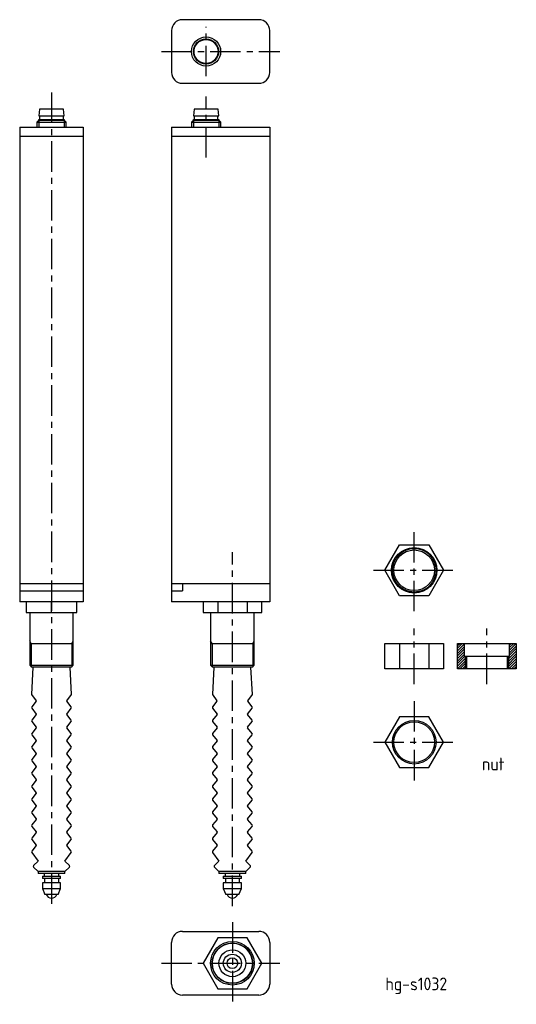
# Model space of a CAD drawing. Extents: x -58 to 78, y -29 to 242.
import ezdxf

# ---------------------------------------------------------------- set-up
doc = ezdxf.new("R2010")
doc.units = 0
doc.header["$MEASUREMENT"] = 0
doc.linetypes.add('CENTER', pattern=[13.421505, 8.388441, -1.677688, 1.677688, -1.677688])
doc.layers.get('0').update_dxf_attribs({"linetype": 'CONTINUOUS'})
doc.styles.get("Standard").update_dxf_attribs({"font": 'isocp.shx', "bigfont": 'extfont.shx'})

msp = doc.modelspace()

# ---------------------------------------------------------------- linework, layer by layer
at = {"color": 7, "linetype": 'Continuous'}
for p, q in [((7.25, 241.57), (-13.75, 241.57)), ((-16.75, 238.57), (-16.75, 227.07)), ((10.25, 227.07), (10.25, 238.57)), ((-13.75, 224.07), (7.25, 224.07)), ((-53.05, 217), (-53.22, 215.1)), ((-46.45, 217), (-53.05, 217)), ((-46.27, 215.1), (-46.45, 217)), ((-10.55, 217), (-10.72, 215.1)), ((-3.95, 217), (-10.55, 217)), ((-3.77, 215.1), (-3.95, 217)), ((-53.22, 215.1), (-46.27, 215.1)), ((-53.22, 213.9), (-53.22, 214.1)), ((-53.22, 214.1), (-46.27, 214.1)), ((-53.02, 215.1), (-53.02, 214.1)), ((-46.47, 214.1), (-46.47, 215.1)), ((-46.27, 214.1), (-46.27, 213.9)), ((-10.72, 215.1), (-3.77, 215.1)), ((-10.72, 213.9), (-10.72, 214.1)), ((-10.72, 214.1), (-3.77, 214.1)), ((-10.52, 215.1), (-10.52, 214.1)), ((-3.97, 214.1), (-3.97, 215.1)), ((-3.77, 214.1), (-3.77, 213.9)), ((-58.5, 212), (-41, 212)), ((-58.5, 212), (-58.5, 81.5)), ((-53.22, 213.9), (-53.77, 213.35)), ((-53.77, 213.35), (-45.72, 213.35)), ((-53.77, 213.35), (-53.77, 212)), ((-53.22, 213.9), (-46.27, 213.9)), ((-45.72, 213.35), (-46.27, 213.9)), ((-45.72, 212), (-45.72, 213.35)), ((-41, 212), (-41, 81.5)), ((-16.75, 212), (10.25, 212)), ((-16.75, 212), (-16.75, 81.5)), ((-10.72, 213.9), (-11.27, 213.35)), ((-11.27, 213.35), (-3.22, 213.35)), ((-11.27, 213.35), (-11.27, 212)), ((-10.72, 213.9), (-3.77, 213.9)), ((-3.22, 213.35), (-3.77, 213.9)), ((-3.22, 212), (-3.22, 213.35)), ((10.25, 212), (10.25, 81.5)), ((-58.5, 209.5), (-41, 209.5)), ((-16.75, 209.5), (10.25, 209.5)), ((41.92, 90.14), (45.96, 97.14)), ((45.96, 97.14), (54.04, 97.14)), ((54.04, 97.14), (58.08, 90.14)), ((45.96, 83.14), (41.92, 90.14)), ((58.08, 90.14), (54.04, 83.14)), ((-58.5, 86.5), (-41, 86.5)), ((-58.5, 84.5), (-41, 84.5)), ((-16.75, 86.5), (10.25, 86.5)), ((-16.75, 84.5), (-13.75, 84.5)), ((-13.75, 86.5), (-13.75, 84.5)), ((-41, 81.5), (-58.5, 81.5)), ((-56.75, 81.5), (-56.75, 78.5)), ((-49.75, 78.5), (-49.75, 81.5)), ((-42.75, 78.5), (-42.75, 81.5)), ((10.25, 81.5), (-16.75, 81.5)), ((-8.08, 81.5), (-8.08, 78.5)), ((-4.04, 81.5), (-4.04, 78.5)), ((4.04, 81.5), (4.04, 78.5)), ((8.08, 78.5), (8.08, 81.5)), ((54.04, 83.14), (45.96, 83.14)), ((-56.75, 78.5), (-42.75, 78.5)), ((-55.75, 78.5), (-55.75, 64)), ((-43.75, 64), (-43.75, 78.5)), ((-8.08, 78.5), (8.08, 78.5)), ((-6, 78.5), (-6, 64)), ((6, 64), (6, 78.5)), ((-55.75, 70), (-43.75, 70)), ((-6, 70), (6, 70)), ((41.92, 70), (58.08, 70)), ((41.92, 63), (41.92, 70)), ((45.96, 70), (45.96, 63)), ((54.04, 70), (54.04, 63)), ((58.08, 70), (58.08, 63)), ((61.92, 70), (78.08, 70)), ((61.92, 63), (61.92, 70)), ((63.75, 70), (63.75, 66.5)), ((76.25, 66.5), (76.25, 70)), ((78.08, 70), (78.08, 63)), ((63.75, 66.5), (64.41, 66.5)), ((64.41, 66.5), (64.41, 63)), ((64.41, 66.5), (75.59, 66.5)), ((75.59, 66.5), (75.59, 63)), ((75.59, 66.5), (76.25, 66.5)), ((-55.75, 64), (-43.75, 64)), ((-55.75, 64), (-55.25, 63.5)), ((-44.25, 63.5), (-55.25, 63.5)), ((-54.85, 63.5), (-55.25, 55.99)), ((-44.25, 55.99), (-44.65, 63.5)), ((-44.25, 63.5), (-43.75, 64)), ((-6, 64), (6, 64)), ((-6, 64), (-5.5, 63.5)), ((5.5, 63.5), (-5.5, 63.5)), ((-5.1, 63.5), (-5.5, 55.99)), ((5.5, 55.99), (5.1, 63.5)), ((5.5, 63.5), (6, 64)), ((58.08, 63), (41.92, 63)), ((64.41, 63), (61.92, 63)), ((75.59, 63), (64.41, 63)), ((78.08, 63), (75.59, 63)), ((-55.25, 55.99), (-54.01, 54.25)), ((-45.49, 54.25), (-44.25, 55.99)), ((-5.5, 55.99), (-4.26, 54.25)), ((4.26, 54.25), (5.5, 55.99)), ((-54.01, 54.13), (-55.19, 52.57)), ((-55.19, 52.21), (-53.94, 50.56)), ((-45.56, 50.56), (-44.31, 52.21)), ((-44.31, 52.57), (-45.49, 54.13)), ((-4.26, 54.13), (-5.44, 52.57)), ((-5.44, 52.21), (-4.19, 50.56)), ((4.19, 50.56), (5.44, 52.21)), ((5.44, 52.57), (4.26, 54.13)), ((-53.94, 50.44), (-55.19, 48.89)), ((-44.31, 48.89), (-45.56, 50.44)), ((-4.19, 50.44), (-5.44, 48.89)), ((5.44, 48.89), (4.19, 50.44)), ((45.96, 49.86), (41.92, 42.86)), ((54.04, 49.86), (45.96, 49.86)), ((58.08, 42.86), (54.04, 49.86)), ((-55.19, 48.51), (-53.94, 46.96)), ((-53.94, 46.84), (-55.19, 45.29)), ((-45.56, 46.96), (-44.31, 48.51)), ((-44.31, 45.29), (-45.56, 46.84)), ((-5.44, 48.51), (-4.19, 46.96)), ((-4.19, 46.84), (-5.44, 45.29)), ((4.19, 46.96), (5.44, 48.51)), ((5.44, 45.29), (4.19, 46.84)), ((-55.19, 44.91), (-53.94, 43.36)), ((-45.56, 43.36), (-44.31, 44.91)), ((-5.44, 44.91), (-4.19, 43.36)), ((4.19, 43.36), (5.44, 44.91)), ((-53.94, 43.24), (-55.19, 41.69)), ((-55.19, 41.31), (-53.94, 39.76)), ((-44.31, 41.69), (-45.56, 43.24)), ((-45.56, 39.76), (-44.31, 41.31)), ((-4.19, 43.24), (-5.44, 41.69)), ((-5.44, 41.31), (-4.19, 39.76)), ((5.44, 41.69), (4.19, 43.24)), ((4.19, 39.76), (5.44, 41.31)), ((41.92, 42.86), (45.96, 35.86)), ((54.04, 35.86), (58.08, 42.86)), ((-53.94, 39.64), (-55.19, 38.09)), ((-44.31, 38.09), (-45.56, 39.64)), ((-4.19, 39.64), (-5.44, 38.09)), ((5.44, 38.09), (4.19, 39.64)), ((-55.19, 37.71), (-53.94, 36.16)), ((-53.94, 36.04), (-55.19, 34.49)), ((-45.56, 36.16), (-44.31, 37.71)), ((-44.31, 34.49), (-45.56, 36.04)), ((-5.44, 37.71), (-4.19, 36.16)), ((-4.19, 36.04), (-5.44, 34.49)), ((4.19, 36.16), (5.44, 37.71)), ((5.44, 34.49), (4.19, 36.04)), ((45.96, 35.86), (54.04, 35.86)), ((-55.19, 34.11), (-53.94, 32.56)), ((-45.56, 32.56), (-44.31, 34.11)), ((-5.44, 34.11), (-4.19, 32.56)), ((4.19, 32.56), (5.44, 34.11)), ((-53.94, 32.44), (-55.19, 30.89)), ((-55.19, 30.51), (-53.94, 28.96)), ((-44.31, 30.89), (-45.56, 32.44)), ((-45.56, 28.96), (-44.31, 30.51)), ((-4.19, 32.44), (-5.44, 30.89)), ((-5.44, 30.51), (-4.19, 28.96)), ((5.44, 30.89), (4.19, 32.44)), ((4.19, 28.96), (5.44, 30.51)), ((-53.94, 28.84), (-55.19, 27.29)), ((-44.31, 27.29), (-45.56, 28.84)), ((-4.19, 28.84), (-5.44, 27.29)), ((5.44, 27.29), (4.19, 28.84)), ((-55.19, 26.91), (-53.94, 25.36)), ((-53.94, 25.24), (-55.19, 23.69)), ((-45.56, 25.36), (-44.31, 26.91)), ((-44.31, 23.69), (-45.56, 25.24)), ((-5.44, 26.91), (-4.19, 25.36)), ((-4.19, 25.24), (-5.44, 23.69)), ((4.19, 25.36), (5.44, 26.91)), ((5.44, 23.69), (4.19, 25.24)), ((-55.19, 23.31), (-53.94, 21.76)), ((-45.56, 21.76), (-44.31, 23.31)), ((-5.44, 23.31), (-4.19, 21.76)), ((4.19, 21.76), (5.44, 23.31)), ((-53.94, 21.64), (-55.19, 20.09)), ((-55.19, 19.71), (-53.94, 18.16)), ((-44.31, 20.09), (-45.56, 21.64)), ((-45.56, 18.16), (-44.31, 19.71)), ((-4.19, 21.64), (-5.44, 20.09)), ((-5.44, 19.71), (-4.19, 18.16)), ((5.44, 20.09), (4.19, 21.64)), ((4.19, 18.16), (5.44, 19.71)), ((-53.94, 18.04), (-55.19, 16.49)), ((-44.31, 16.49), (-45.56, 18.04)), ((-4.19, 18.04), (-5.44, 16.49)), ((5.44, 16.49), (4.19, 18.04)), ((-55.19, 16.11), (-53.94, 14.56)), ((-53.94, 14.44), (-55.18, 12.89)), ((-45.56, 14.56), (-44.31, 16.11)), ((-44.32, 12.89), (-45.56, 14.44)), ((-5.44, 16.11), (-4.19, 14.56)), ((-4.19, 14.44), (-5.43, 12.89)), ((4.19, 14.56), (5.44, 16.11)), ((5.43, 12.89), (4.19, 14.44)), ((-55.19, 12.53), (-53.45, 10.1)), ((-46.05, 10.1), (-44.31, 12.53)), ((-5.44, 12.53), (-3.7, 10.1)), ((3.7, 10.1), (5.44, 12.53)), ((-53.45, 10.1), (-54.66, 8.91)), ((-54.66, 8.49), (-53.45, 7.3)), ((-44.84, 8.91), (-46.05, 10.1)), ((-46.05, 7.3), (-44.84, 8.49)), ((-3.7, 10.1), (-4.91, 8.91)), ((-4.91, 8.49), (-3.7, 7.3)), ((4.91, 8.91), (3.7, 10.1)), ((3.7, 7.3), (4.91, 8.49)), ((-46.05, 7.3), (-53.45, 7.3)), ((-53.45, 7.3), (-53.45, 6.7)), ((-46.05, 6.7), (-53.45, 6.7)), ((-52.25, 6), (-47.25, 6)), ((-52.25, 6), (-52.25, 5.4)), ((-51.75, 6.7), (-51.75, 6)), ((-47.75, 6), (-47.75, 6.7)), ((-47.25, 5.4), (-47.25, 6)), ((-46.05, 6.7), (-46.05, 7.3)), ((3.7, 7.3), (-3.7, 7.3)), ((-3.7, 7.3), (-3.7, 6.7)), ((3.7, 6.7), (-3.7, 6.7)), ((-2.5, 6), (2.5, 6)), ((-2.5, 6), (-2.5, 5.4)), ((-2, 6.7), (-2, 6)), ((2, 6), (2, 6.7)), ((2.5, 5.4), (2.5, 6)), ((3.7, 6.7), (3.7, 7.3)), ((-47.25, 5.4), (-52.25, 5.4)), ((-47.25, 4.2), (-52.25, 4.2)), ((-52.25, 4.2), (-52.25, 2.65)), ((-51.65, 5.4), (-51.65, 4.2)), ((-47.85, 5.4), (-47.85, 4.2)), ((-47.25, 2.65), (-47.25, 4.2)), ((2.5, 5.4), (-2.5, 5.4)), ((2.5, 4.2), (-2.5, 4.2)), ((-2.5, 4.2), (-2.5, 2.65)), ((-1.9, 5.4), (-1.9, 4.2)), ((1.9, 5.4), (1.9, 4.2)), ((2.5, 2.65), (2.5, 4.2)), ((-52.25, 2.65), (-51.55, 1)), ((-52.25, 2.65), (-47.25, 2.65)), ((-47.95, 1), (-51.55, 1)), ((-47.95, 1), (-47.25, 2.65)), ((-2.5, 2.65), (-1.8, 1)), ((-2.5, 2.65), (2.5, 2.65)), ((1.8, 1), (-1.8, 1)), ((1.8, 1), (2.5, 2.65)), ((-13.75, -9.19), (7.25, -9.19)), ((-16.75, -23.69), (-16.75, -12.19)), ((-4.04, -10.94), (-8.08, -17.94)), ((4.04, -10.94), (-4.04, -10.94)), ((8.08, -17.94), (4.04, -10.94)), ((10.25, -12.19), (10.25, -23.69)), ((-8.08, -17.94), (-4.04, -24.94)), ((4.04, -24.94), (8.08, -17.94)), ((7.25, -26.69), (-13.75, -26.69)), ((-4.04, -24.94), (4.04, -24.94))]:
    msp.add_line(p, q, dxfattribs=at)
at = {"color": 4, "linetype": 'CENTER'}
for p, q in [((-7.25, 226.03), (-7.25, 239.61)), ((-19.54, 232.82), (13.04, 232.82)), ((-49.75, 221.57), (-49.75, -1.62)), ((-7.25, 203.67), (-7.25, 220.47)), ((50, 78.85), (50, 101.44)), ((0, -2.23), (0, 95.11)), ((38.78, 90.14), (61.22, 90.14)), ((50, 58.85), (50, 74.15)), ((70, 58.85), (70, 74.15)), ((50, 54.15), (50, 31.56)), ((38.78, 42.86), (61.22, 42.86)), ((0, -6.65), (0, -29.23)), ((-19.54, -17.94), (13.04, -17.94))]:
    msp.add_line(p, q, dxfattribs=at)
at = {"color": 2, "linetype": 'Continuous'}
for p, q in [((-53.22, 213.9), (-53.22, 212)), ((-46.27, 213.9), (-46.27, 212)), ((-10.72, 213.9), (-10.72, 212)), ((-3.77, 213.9), (-3.77, 212)), ((-55.34, 70), (-55.75, 70.71)), ((-44.16, 70), (-43.75, 70.71)), ((-5.59, 70), (-6, 70.71)), ((5.59, 70), (6, 70.71)), ((-55.34, 70), (-55.34, 63.59)), ((-44.16, 70), (-44.16, 63.59)), ((-5.59, 70), (-5.59, 63.59)), ((5.59, 70), (5.59, 63.59)), ((61.92, 69.41), (62.51, 70)), ((61.92, 68.7), (63.22, 70)), ((61.92, 67.99), (63.75, 69.82)), ((61.92, 67.28), (63.75, 69.12)), ((61.92, 66.58), (63.75, 68.41)), ((61.92, 65.87), (63.75, 67.7)), ((75.59, 65.4), (78.08, 67.89)), ((76.25, 69.6), (76.65, 70)), ((76.25, 68.89), (77.36, 70)), ((76.25, 68.18), (78.07, 70)), ((76.25, 67.47), (78.08, 69.31)), ((76.25, 66.77), (78.08, 68.6)), ((61.92, 65.16), (63.75, 67)), ((61.92, 64.46), (63.96, 66.5)), ((61.92, 63.75), (64.41, 66.24)), ((61.92, 63.04), (64.41, 65.53)), ((64, 66.3), (64, 63.2)), ((75.59, 64.69), (78.08, 67.19)), ((75.59, 66.11), (75.98, 66.5)), ((75.59, 63.99), (78.08, 66.48)), ((75.59, 63.28), (78.08, 65.77)), ((76, 63.2), (76, 66.3)), ((76.02, 63), (78.08, 65.07)), ((62.58, 63), (64.41, 64.83)), ((63.29, 63), (64.41, 64.12)), ((64, 63), (64.41, 63.41)), ((76.72, 63), (78.08, 64.36)), ((77.43, 63), (78.08, 63.65))]:
    msp.add_line(p, q, dxfattribs=at)
at = {"color": 7, "linetype": 'Continuous'}
for centre, radius in [((-7.25, 232.82), 4.02), ((-7.25, 232.82), 3.47), ((-7.25, 232.82), 3.3), ((50, 90.14), 6.25), ((50, 90.14), 5.59), ((50, 42.86), 5.59), ((0, -17.94), 6), ((0, -17.94), 5.5), ((0, -17.94), 3.7), ((0, -17.94), 2.5), ((0, -17.94), 1.47)]:
    msp.add_circle(centre, radius, dxfattribs=at)
at = {"color": 2, "linetype": 'Continuous'}
for centre, radius in [((50, 90.14), 6), ((50, 42.86), 6), ((0, -17.94), 5.59)]:
    msp.add_circle(centre, radius, dxfattribs=at)
at = {"color": 7, "linetype": 'Continuous'}
for centre, radius, start, end in [((-13.75, 238.57), 3, 90, 180), ((7.25, 238.57), 3, 0, 90), ((-13.75, 227.07), 3, 180, 270), ((7.25, 227.07), 3, 270, 0), ((-54.09, 54.19), 0.1, 322.9032, 35.4691), ((-45.41, 54.19), 0.1, 144.5309, 217.0968), ((-4.34, 54.19), 0.1, 322.9032, 35.4691), ((4.34, 54.19), 0.1, 144.5309, 217.0968), ((-54.95, 52.39), 0.3, 142.9032, 217.0968), ((-44.55, 52.39), 0.3, 322.9032, 37.0968), ((-5.2, 52.39), 0.3, 142.9032, 217.0968), ((5.2, 52.39), 0.3, 322.9032, 37.0968), ((-54.95, 48.7), 0.3, 141.2271, 218.7729), ((-54.02, 50.5), 0.1, 321.2271, 37.0968), ((-45.48, 50.5), 0.1, 142.9032, 218.7729), ((-44.55, 48.7), 0.3, 321.2271, 38.7729), ((-5.2, 48.7), 0.3, 141.2271, 218.7729), ((-4.27, 50.5), 0.1, 321.2271, 37.0968), ((4.27, 50.5), 0.1, 142.9032, 218.7729), ((5.2, 48.7), 0.3, 321.2271, 38.7729), ((-54.02, 46.9), 0.1, 321.2271, 38.7729), ((-45.48, 46.9), 0.1, 141.2271, 218.7729), ((-4.27, 46.9), 0.1, 321.2271, 38.7729), ((4.27, 46.9), 0.1, 141.2271, 218.7729), ((-54.95, 45.1), 0.3, 141.2271, 218.7729), ((-54.02, 43.3), 0.1, 321.2271, 38.7729), ((-45.48, 43.3), 0.1, 141.2271, 218.7729), ((-44.55, 45.1), 0.3, 321.2271, 38.7729), ((-5.2, 45.1), 0.3, 141.2271, 218.7729), ((-4.27, 43.3), 0.1, 321.2271, 38.7729), ((4.27, 43.3), 0.1, 141.2271, 218.7729), ((5.2, 45.1), 0.3, 321.2271, 38.7729), ((-54.95, 41.5), 0.3, 141.2271, 218.7729), ((-44.55, 41.5), 0.3, 321.2271, 38.7729), ((-5.2, 41.5), 0.3, 141.2271, 218.7729), ((5.2, 41.5), 0.3, 321.2271, 38.7729), ((-54.95, 37.9), 0.3, 141.2271, 218.7729), ((-54.02, 39.7), 0.1, 321.2271, 38.7729), ((-45.48, 39.7), 0.1, 141.2271, 218.7729), ((-44.55, 37.9), 0.3, 321.2271, 38.7729), ((-5.2, 37.9), 0.3, 141.2271, 218.7729), ((-4.27, 39.7), 0.1, 321.2271, 38.7729), ((4.27, 39.7), 0.1, 141.2271, 218.7729), ((5.2, 37.9), 0.3, 321.2271, 38.7729), ((-54.02, 36.1), 0.1, 321.2271, 38.7729), ((-45.48, 36.1), 0.1, 141.2271, 218.7729), ((-4.27, 36.1), 0.1, 321.2271, 38.7729), ((4.27, 36.1), 0.1, 141.2271, 218.7729), ((-54.95, 34.3), 0.3, 141.2271, 218.7729), ((-54.02, 32.5), 0.1, 321.2271, 38.7729), ((-45.48, 32.5), 0.1, 141.2271, 218.7729), ((-44.55, 34.3), 0.3, 321.2271, 38.7729), ((-5.2, 34.3), 0.3, 141.2271, 218.7729), ((-4.27, 32.5), 0.1, 321.2271, 38.7729), ((4.27, 32.5), 0.1, 141.2271, 218.7729), ((5.2, 34.3), 0.3, 321.2271, 38.7729), ((-54.95, 30.7), 0.3, 141.2271, 218.7729), ((-44.55, 30.7), 0.3, 321.2271, 38.7729), ((-5.2, 30.7), 0.3, 141.2271, 218.7729), ((5.2, 30.7), 0.3, 321.2271, 38.7729), ((-54.95, 27.1), 0.3, 141.2271, 218.7729), ((-54.02, 28.9), 0.1, 321.2271, 38.7729), ((-45.48, 28.9), 0.1, 141.2271, 218.7729), ((-44.55, 27.1), 0.3, 321.2271, 38.7729), ((-5.2, 27.1), 0.3, 141.2271, 218.7729), ((-4.27, 28.9), 0.1, 321.2271, 38.7729), ((4.27, 28.9), 0.1, 141.2271, 218.7729), ((5.2, 27.1), 0.3, 321.2271, 38.7729), ((-54.02, 25.3), 0.1, 321.2271, 38.7729), ((-45.48, 25.3), 0.1, 141.2271, 218.7729), ((-4.27, 25.3), 0.1, 321.2271, 38.7729), ((4.27, 25.3), 0.1, 141.2271, 218.7729), ((-54.95, 23.5), 0.3, 141.2271, 218.7729), ((-54.02, 21.7), 0.1, 321.2271, 38.7729), ((-45.48, 21.7), 0.1, 141.2271, 218.7729), ((-44.55, 23.5), 0.3, 321.2271, 38.7729), ((-5.2, 23.5), 0.3, 141.2271, 218.7729), ((-4.27, 21.7), 0.1, 321.2271, 38.7729), ((4.27, 21.7), 0.1, 141.2271, 218.7729), ((5.2, 23.5), 0.3, 321.2271, 38.7729), ((-54.95, 19.9), 0.3, 141.2271, 218.7729), ((-44.55, 19.9), 0.3, 321.2271, 38.7729), ((-5.2, 19.9), 0.3, 141.2271, 218.7729), ((5.2, 19.9), 0.3, 321.2271, 38.7729), ((-54.95, 16.3), 0.3, 141.2271, 218.7729), ((-54.02, 18.1), 0.1, 321.2271, 38.7729), ((-45.48, 18.1), 0.1, 141.2271, 218.7729), ((-44.55, 16.3), 0.3, 321.2271, 38.7729), ((-5.2, 16.3), 0.3, 141.2271, 218.7729), ((-4.27, 18.1), 0.1, 321.2271, 38.7729), ((4.27, 18.1), 0.1, 141.2271, 218.7729), ((5.2, 16.3), 0.3, 321.2271, 38.7729), ((-54.02, 14.5), 0.1, 321.2271, 38.7729), ((-45.48, 14.5), 0.1, 141.2271, 218.7729), ((-4.27, 14.5), 0.1, 321.2271, 38.7729), ((4.27, 14.5), 0.1, 141.2271, 218.7729), ((-54.95, 12.7), 0.3, 141.2271, 215.6824), ((-44.55, 12.7), 0.3, 324.3176, 38.7729), ((-5.2, 12.7), 0.3, 141.2271, 215.6824), ((5.2, 12.7), 0.3, 324.3176, 38.7729), ((-54.45, 8.7), 0.3, 134.4202, 225.5798), ((-45.05, 8.7), 0.3, 314.4202, 45.5798), ((-4.7, 8.7), 0.3, 134.4202, 225.5798), ((4.7, 8.7), 0.3, 314.4202, 45.5798), ((-49.75, 1.59), 1.59, 201.7205, 338.2796), ((0, 1.59), 1.59, 201.7204, 338.2795), ((-13.75, -12.19), 3, 90, 180), ((7.25, -12.19), 3, 0, 90), ((-13.75, -23.69), 3, 180, 270), ((7.25, -23.69), 3, 270, 0)]:
    msp.add_arc(centre, radius, start, end, dxfattribs=at)

# ---------------------------------------------------------------- texts
at = {"color": 2, "linetype": 'Continuous'}
for s, p in [('nut', (68.67, 35.1)), ('hg-s1032', (42.07, -25.37))]:
    msp.add_text(s, height=3.5, dxfattribs=at).set_placement(p)

doc.saveas('drawing.dxf')
